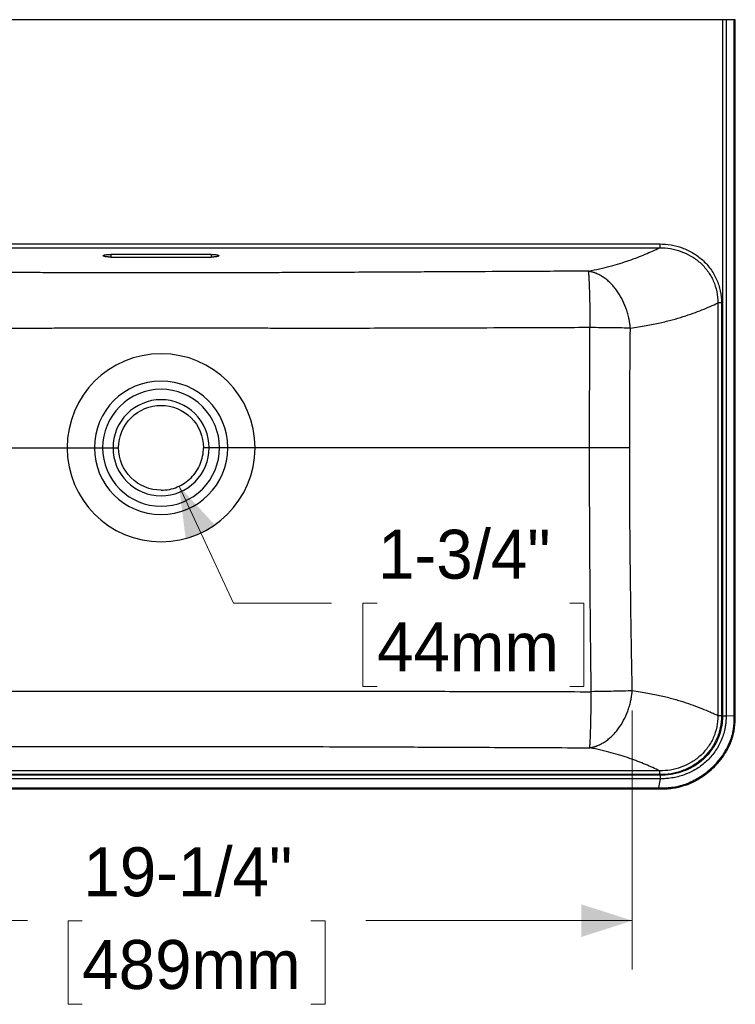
# Model space of a CAD drawing. Header units: inches. Extents: x 0.3 to 10.8, y 1.5 to 7.9.
# Tile 3 of 4: x 2.1 to 4, y 4.1 to 6.6. Entities that reach past the tile are written whole.
import ezdxf

# ---------------------------------------------------------------- set-up
doc = ezdxf.new("R2010")
doc.units = ezdxf.units.IN
doc.header["$MEASUREMENT"] = 0
doc.linetypes.add('SLD-Solid', pattern=[0])
doc.styles.add('SLDTEXTSTYLE0', font='txt')
doc.dimstyles.new('SLDDIMSTYLE0', dxfattribs={"dimtxt": 0.125, "dimasz": 0.13, "dimexe": 0, "dimexo": 0.0625, "dimgap": 0.03125, "dimtad": 0, "dimtih": 1, "dimtoh": 1, "dimdec": 6, "dimlfac": 8, "dimrnd": 1e-09, "dimzin": 12, "dimdsep": 46, "dimlunit": 5, "dimtxsty": 'SLDTEXTSTYLE0', "dimsah": 1, "dimcen": 0.09, "dimadec": 0, "dimazin": 3, "dimtfac": 1, "dimtdec": 0, "dimtofl": 0, "dimtmove": 0, "dimatfit": 3, "dimfxl": 1, "dimfrac": 2, "dimtolj": 1, "dimtzin": 12, "dimarcsym": 0})
doc.dimstyles.new('SLDDIMSTYLE2', dxfattribs={"dimtxt": 0.125, "dimasz": 0.13, "dimexe": 0, "dimexo": 0.0625, "dimgap": 0.03125, "dimtad": 0, "dimtih": 1, "dimtoh": 1, "dimdec": 0, "dimlfac": 8, "dimrnd": 1e-09, "dimzin": 12, "dimdsep": 46, "dimlunit": 5, "dimtxsty": 'SLDTEXTSTYLE0', "dimsah": 1, "dimcen": 0, "dimadec": 0, "dimazin": 3, "dimtfac": 1, "dimtdec": 0, "dimtofl": 0, "dimtmove": 0, "dimatfit": 3, "dimfxl": 1, "dimfrac": 2, "dimtolj": 1, "dimtzin": 12, "dimarcsym": 0})

# ---------------------------------------------------------------- blocks, each defined once
blk = doc.blocks.new('_D_6')
at = {"color": 7, "linetype": 'SLD-Solid', "lineweight": 18, "transparency": 16777216}
for p, q in [((2.5498, 5.4122), (2.6891, 5.1139)), ((2.6891, 5.1139), (2.9391, 5.1139)), ((3.0554, 5.1133), (3.0191, 5.1133)), ((3.0191, 5.1133), (3.0191, 4.9008)), ((3.5474, 5.1133), (3.5836, 5.1133)), ((3.5836, 5.1133), (3.5836, 4.9008)), ((3.0191, 4.9008), (3.0554, 4.9008)), ((3.5836, 4.9008), (3.5474, 4.9008))]:
    blk.add_line(p, q, dxfattribs=at)
blk.add_solid([(2.5498, 5.4122), (2.567, 5.2768), (2.6425, 5.312)], dxfattribs=at)
at = {"color": 7, "linetype": 'SLD-Solid', "lineweight": 18, "transparency": 16777216, "char_height": 0.125, "attachment_point": 1, "style": 'SLDTEXTSTYLE0'}
for s, insert in [('1-3/4"', (3.0581, 5.3011)), ('44mm', (3.0554, 5.0645))]:
    blk.add_mtext(s, dxfattribs=dict(at, insert=insert))
blk = doc.blocks.new('_D_7')
at = {"color": 7, "linetype": 'SLD-Solid', "lineweight": 18, "transparency": 16777216}
for p, q in [((1.3008, 4.84), (1.3008, 4.1784)), ((3.7071, 4.84), (3.7071, 4.1784)), ((1.3008, 4.3034), (2.1625, 4.3034)), ((2.3029, 4.3028), (2.2667, 4.3028)), ((2.2667, 4.3028), (2.2667, 4.0903)), ((2.8866, 4.3028), (2.9229, 4.3028)), ((2.9229, 4.3028), (2.9229, 4.0903)), ((3.7071, 4.3034), (3.027, 4.3034)), ((2.2667, 4.0903), (2.3029, 4.0903)), ((2.9229, 4.0903), (2.8866, 4.0903))]:
    blk.add_line(p, q, dxfattribs=at)
for points in [[(1.3008, 4.3034), (1.4308, 4.2617), (1.4308, 4.345)], [(3.7071, 4.3034), (3.5771, 4.345), (3.5771, 4.2617)]]:
    blk.add_solid(points, dxfattribs=at)
at = {"color": 7, "linetype": 'SLD-Solid', "lineweight": 18, "transparency": 16777216, "char_height": 0.125, "attachment_point": 1, "style": 'SLDTEXTSTYLE0'}
for s, insert in [('19-1/4"', (2.3057, 4.4906)), ('489mm', (2.3029, 4.254))]:
    blk.add_mtext(s, dxfattribs=dict(at, insert=insert))

msp = doc.modelspace()

# ---------------------------------------------------------------- linework, layer by layer
at = {"color": 7, "linetype": 'SLD-Solid', "lineweight": 25}
for p, q in [((3.93747688, 6.60280832), (1.07043158, 6.60280832)), ((3.96750263, 6.60280832), (3.94670638, 6.60280832)), ((3.96750263, 4.82750477), (3.96750263, 6.60280832)), ((3.97007412, 4.82750477), (3.97007412, 6.60280832)), ((1.23081612, 6.03035851), (3.77709223, 6.03035851)), ((1.23081623, 6.02066552), (3.77709223, 6.02066552)), ((2.63190698, 6.00382416), (2.37600147, 6.00382416)), ((2.37600147, 6.00382416), (2.37600147, 5.99698761)), ((2.37600147, 5.99698761), (2.63190698, 5.99698761)), ((2.63190698, 6.00382416), (2.63190698, 5.99698761)), ((3.92560384, 5.87997551), (3.92560384, 4.82640031)), ((3.93484897, 5.8799757), (3.93484897, 4.82640031)), ((1.40985337, 5.51028863), (2.26406214, 5.51028863)), ((2.26406214, 5.51028863), (2.33367311, 5.51028863)), ((2.33367311, 5.51028863), (2.35477886, 5.51028863)), ((2.67423534, 5.51028863), (2.6531296, 5.51028863)), ((2.74384631, 5.51028863), (2.67423534, 5.51028863)), ((3.59805506, 5.51028863), (2.74384631, 5.51028863)), ((3.96750255, 4.8264734), (3.94670635, 4.82547839)), ((3.97007407, 4.82647227), (3.97007412, 4.82750477)), ((3.77934769, 4.67472603), (1.22856074, 4.67472603)), ((3.77709223, 4.6857103), (1.23081623, 4.6857103)), ((3.77709223, 4.67601731), (1.23081623, 4.67601731)), ((3.77934772, 4.66543547), (1.22856074, 4.66543549)), ((3.77497591, 4.64207384), (3.77934772, 4.66543547)), ((1.23514691, 4.64207335), (3.77276156, 4.64207335)), ((1.23514691, 4.63940756), (3.77276155, 4.63940756)), ((3.77276155, 4.63940756), (3.77498002, 4.63940795))]:
    msp.add_line(p, q, dxfattribs=at)
at = {"color": 7, "linetype": 'SLD-Solid', "lineweight": 25, "flags": 128}
for points in [[(3.93747688, 6.60280832), (3.93747688, 6.35691811), (3.93747688, 6.1057703), (3.93747687, 5.85563853), (3.93747687, 5.60586886), (3.93747687, 5.3442985), (3.93747688, 5.08392099), (3.93747688, 4.82547839)], [(3.94670638, 6.60280832), (3.94670638, 6.09798104), (3.94670637, 5.59809031), (3.94670637, 5.40289744), (3.94670638, 5.2085572), (3.94670639, 5.01568653), (3.94670639, 4.82547839)], [(3.96750258, 4.8264734), (3.96750263, 4.827051), (3.96750263, 4.82750477)]]:
    msp.add_lwpolyline(points, dxfattribs=at)
at = {"color": 7, "linetype": 'SLD-Solid', "lineweight": 25}
for radius, start, end in [(0.23989208, 0, 180), (0.17028112, 0, 180), (0.23989208, 180, 0), (0.17028112, 180, 0)]:
    msp.add_arc((2.50395423, 5.51028863), radius, start, end, dxfattribs=at)
for points, knots in [([(3.94670638, 6.60280832), (3.94543549, 6.60280832), (3.9439688, 6.60280832), (3.94082694, 6.60280832), (3.93915214, 6.60280832), (3.93747688, 6.60280832)], [0, 0, 0, 0, 0.5, 0.5, 1, 1, 1, 1]), ([(3.97004098, 6.60280832), (3.97000986, 6.60280832), (3.9699437, 6.60280832), (3.96905907, 6.60280832), (3.96802144, 6.60280832), (3.96750263, 6.60280832)], [0, 0, 0, 0, 0.3074793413, 0.6537443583, 1, 1, 1, 1]), ([(3.594701, 5.9610862), (3.61479038, 5.96485203), (3.63341276, 5.9690908), (3.66796293, 5.97824145), (3.68389386, 5.98315141), (3.71354844, 5.9933839), (3.72727251, 5.99870505), (3.75316721, 6.00956248), (3.76533665, 6.01509893), (3.77709223, 6.02066552)], [0, 0, 0, 0, 0.25, 0.25, 0.5, 0.5, 0.75, 0.75, 1, 1, 1, 1]), ([(3.77709223, 6.03035851), (3.78674689, 6.03035852), (3.79646221, 6.0295631), (3.81574872, 6.02627711), (3.82532075, 6.02378554), (3.84399814, 6.01703255), (3.85310257, 6.01276952), (3.87044461, 6.00247535), (3.87868126, 5.9964422), (3.89384672, 5.98273654), (3.90077236, 5.97506383), (3.9128979, 5.95837511), (3.91809452, 5.94936033), (3.92645734, 5.93044928), (3.92962326, 5.92055588), (3.93381862, 5.9004082), (3.93484897, 5.89015818), (3.93484898, 5.8799757)], [0, 0, 0, 0, 0.125, 0.125, 0.25, 0.25, 0.375, 0.375, 0.5, 0.5, 0.625, 0.625, 0.75, 0.75, 0.875, 0.875, 1, 1, 1, 1]), ([(3.77709238, 6.03035851), (3.77709238, 6.02921328), (3.77709238, 6.0280682), (3.77709237, 6.02591597), (3.77709237, 6.02490925), (3.77709237, 6.02315466), (3.77709237, 6.02240722), (3.77709237, 6.02126188), (3.77709237, 6.02086439), (3.77709237, 6.02066552)], [0, 0, 0, 0, 0.25, 0.25, 0.5, 0.5, 0.75, 0.75, 1, 1, 1, 1]), ([(3.77709237, 6.02066552), (3.78621513, 6.02069939), (3.79539094, 6.01998606), (3.8136024, 6.01696719), (3.82263793, 6.0146602), (3.84025779, 6.00838218), (3.84884199, 6.00440968), (3.86518749, 5.99480116), (3.87294697, 5.98916316), (3.88722422, 5.97634326), (3.89373982, 5.9691611), (3.90513607, 5.95352889), (3.91001364, 5.94508048), (3.91784819, 5.9273483), (3.92080484, 5.91806733), (3.92469945, 5.89916096), (3.92563809, 5.88953829), (3.92560384, 5.87997569)], [0, 0, 0, 0, 0.125, 0.125, 0.25, 0.25, 0.375, 0.375, 0.5, 0.5, 0.625, 0.625, 0.75, 0.75, 0.875, 0.875, 1, 1, 1, 1]), ([(2.37600147, 5.99698761), (2.37567664, 5.99698839), (2.37502934, 5.99698994), (2.37406338, 5.99700259), (2.37310674, 5.99702283), (2.37215943, 5.99705138), (2.37122147, 5.99708805), (2.37029288, 5.99713289), (2.36937361, 5.9971859), (2.36757043, 5.99730705), (2.36499252, 5.99754487), (2.36199833, 5.99797422), (2.35952452, 5.99849427), (2.35770168, 5.99908972), (2.356563, 5.99973446), (2.35619311, 6.00040581), (2.35656322, 6.00107726), (2.35770132, 6.00172214), (2.35952258, 6.00231791), (2.36199496, 6.0028381), (2.3649898, 6.00326745), (2.36785448, 6.00353131), (2.37028026, 6.00368285), (2.37215412, 6.00376419), (2.37406547, 6.00381493), (2.37535404, 6.00382107), (2.37600147, 6.00382416)], [0, 0, 0, 0, 0.0157752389, 0.031436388, 0.0470210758, 0.0625674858, 0.078114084, 0.0936993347, 0.1093614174, 0.125137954, 0.1875945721, 0.2500929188, 0.3125847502, 0.3750433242, 0.4375042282, 0.4999968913, 0.562467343, 0.6249594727, 0.6874419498, 0.7499223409, 0.8123965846, 0.8748851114, 0.9063159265, 0.9374415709, 0.9685677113, 1, 1, 1, 1]), ([(2.63190698, 6.00382416), (2.63223181, 6.00382338), (2.63287912, 6.00382183), (2.63384507, 6.00380918), (2.63480171, 6.00378894), (2.63574902, 6.00376039), (2.63668699, 6.00372372), (2.63761558, 6.00367888), (2.63853485, 6.00362587), (2.64033803, 6.00350472), (2.64291593, 6.0032669), (2.64591013, 6.00283755), (2.64838393, 6.0023175), (2.65020678, 6.00172205), (2.65134545, 6.00107731), (2.65171535, 6.00040596), (2.65134524, 5.99973451), (2.65020714, 5.99908964), (2.64838588, 5.99849386), (2.6459135, 5.99797367), (2.64291866, 5.99754432), (2.64005398, 5.99728046), (2.6376282, 5.99712893), (2.63575434, 5.99704758), (2.63384298, 5.99699685), (2.63255442, 5.9969907), (2.63190698, 5.99698761)], [0, 0, 0, 0, 0.0157752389, 0.031436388, 0.0470210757, 0.0625674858, 0.078114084, 0.0936993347, 0.1093614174, 0.125137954, 0.1875945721, 0.2500929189, 0.3125847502, 0.3750433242, 0.4375042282, 0.4999968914, 0.562467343, 0.6249594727, 0.6874419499, 0.7499223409, 0.8123965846, 0.8748851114, 0.9063159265, 0.9374415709, 0.9685677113, 1, 1, 1, 1]), ([(3.594701, 5.9610862), (3.54218813, 5.96080556), (3.49063369, 5.96053147), (3.39085784, 5.96000478), (3.34265284, 5.95975227), (3.27409808, 5.95939683), (3.25187876, 5.95928227), (3.20887538, 5.95906192), (3.18809082, 5.95895613), (3.14805929, 5.95875387), (3.12881182, 5.9586574), (3.09190401, 5.95847398), (3.07424712, 5.95838705), (3.02363963, 5.95814035), (2.99304804, 5.95799464), (2.93737019, 5.95773577), (2.91227748, 5.95762257), (2.86647248, 5.95742206), (2.84573701, 5.95733463), (2.80750565, 5.95717926), (2.79001511, 5.95711136), (2.75746291, 5.95699055), (2.74240277, 5.95693765), (2.7140926, 5.95684354), (2.70084409, 5.95680233), (2.67569299, 5.95672922), (2.66379089, 5.95669732), (2.64098598, 5.95664115), (2.63008447, 5.95661688), (2.60900422, 5.95657477), (2.59882574, 5.95655694), (2.57896634, 5.95652688), (2.56928566, 5.95651466), (2.54072055, 5.95648562), (2.52231866, 5.95647637), (2.48552793, 5.95647639), (2.46714358, 5.95648566), (2.42907695, 5.95652437), (2.40940687, 5.95655378), (2.37777729, 5.95661698), (2.36687562, 5.95664126), (2.34407503, 5.95669743), (2.33217649, 5.95672933), (2.30702584, 5.95680245), (2.29377647, 5.95684366), (2.2654651, 5.95693779), (2.2504034, 5.9569907), (2.21784628, 5.95711154), (2.2003526, 5.95717946), (2.16211498, 5.95733486), (2.14137444, 5.95742232), (2.095566, 5.95762287), (2.07048242, 5.95773603), (2.01485478, 5.95799466), (1.98429848, 5.95814021), (1.93370883, 5.95838682), (1.91605978, 5.95847371), (1.87916451, 5.95865706), (1.85991753, 5.95875353), (1.81986487, 5.95895589), (1.79905844, 5.95906179), (1.75601373, 5.95928235), (1.73377893, 5.95939699), (1.66520443, 5.95975254), (1.6169951, 5.96000507), (1.54217654, 5.96040002), (1.51682052, 5.96053436), (1.46546189, 5.9608073), (1.43946016, 5.9609459), (1.41320769, 5.9610862)], [0, 0, 0, 0, 0.03125, 0.03125, 0.0625, 0.0625, 0.078125, 0.078125, 0.09375, 0.09375, 0.109375, 0.109375, 0.125, 0.125, 0.15625, 0.15625, 0.1875, 0.1875, 0.21875, 0.21875, 0.25, 0.25, 0.28125, 0.28125, 0.3125, 0.3125, 0.34375, 0.34375, 0.375, 0.375, 0.40625, 0.40625, 0.4375, 0.4375, 0.5, 0.5, 0.5625, 0.5625, 0.625, 0.625, 0.65625, 0.65625, 0.6875, 0.6875, 0.71875, 0.71875, 0.75, 0.75, 0.78125, 0.78125, 0.8125, 0.8125, 0.84375, 0.84375, 0.875, 0.875, 0.890625, 0.890625, 0.90625, 0.90625, 0.921875, 0.921875, 0.9375, 0.9375, 0.96875, 0.96875, 0.984375, 0.984375, 1, 1, 1, 1]), ([(3.70223967, 5.81569134), (3.70215772, 5.81658294), (3.70199409, 5.81836325), (3.70170351, 5.82102904), (3.70138091, 5.82368615), (3.70102326, 5.82633551), (3.70063155, 5.82897803), (3.70020552, 5.83161465), (3.69974511, 5.83424631), (3.69925001, 5.83687389), (3.69871983, 5.83949833), (3.69740607, 5.8455867), (3.69495763, 5.85509287), (3.68949559, 5.87169578), (3.68060809, 5.89172551), (3.66941596, 5.90959154), (3.65910009, 5.92248266), (3.65100371, 5.93107201), (3.6423113, 5.93885016), (3.63338899, 5.94548235), (3.6239676, 5.95117816), (3.61659599, 5.95466257), (3.61124092, 5.95674008), (3.6081519, 5.95781819), (3.60494794, 5.95880896), (3.60163052, 5.95969597), (3.59820205, 5.96047893), (3.59587957, 5.96088177), (3.594701, 5.9610862)], [0, 0, 0, 0, 0.0125904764, 0.0251402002, 0.0376573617, 0.0501502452, 0.0626272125, 0.0750966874, 0.0875671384, 0.1000470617, 0.1125449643, 0.1250693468, 0.1873139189, 0.250090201, 0.3715551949, 0.4998727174, 0.5609791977, 0.6248951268, 0.6856757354, 0.749913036, 0.8102782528, 0.8749337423, 0.8941251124, 0.9139763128, 0.9344889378, 0.9556638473, 0.9775011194, 1, 1, 1, 1]), ([(3.594701, 5.9610862), (3.59496363, 5.95960436), (3.59522625, 5.95739139), (3.59574361, 5.95156953), (3.59599834, 5.94796072), (3.59649229, 5.93945545), (3.59673149, 5.93455912), (3.59718719, 5.92362579), (3.59740368, 5.91758895), (3.59780745, 5.90455579), (3.59799473, 5.89755967), (3.59833446, 5.88281796), (3.5984869, 5.87507259), (3.59875238, 5.85906488), (3.59886541, 5.85080279), (3.59904868, 5.83400967), (3.5991189, 5.8254789), (3.59916668, 5.81694171)], [0, 0, 0, 0, 0.125, 0.125, 0.25, 0.25, 0.375, 0.375, 0.5, 0.5, 0.625, 0.625, 0.75, 0.75, 0.875, 0.875, 1, 1, 1, 1]), ([(3.70223976, 5.81569135), (3.71655073, 5.81770672), (3.72994295, 5.81985674), (3.75511763, 5.82438785), (3.76689878, 5.82676825), (3.7890845, 5.8317152), (3.79949217, 5.83428212), (3.81916512, 5.83956273), (3.82842989, 5.84227622), (3.85481001, 5.85058047), (3.87052402, 5.85633385), (3.89957701, 5.86804546), (3.91290822, 5.87400401), (3.92560383, 5.87997556)], [0, 0, 0, 0, 0.125, 0.125, 0.25, 0.25, 0.375, 0.375, 0.5, 0.5, 0.75, 0.75, 1, 1, 1, 1]), ([(3.93484898, 5.8799757), (3.93284668, 5.8799757), (3.93084893, 5.87997569), (3.92756726, 5.87997569), (3.92629079, 5.87997569), (3.92560384, 5.87997569)], [0, 0, 0, 0, 0.5, 0.5, 1, 1, 1, 1]), ([(3.59916667, 5.8169417), (3.54663848, 5.81671579), (3.49506594, 5.81650253), (3.39524591, 5.81611177), (3.3470148, 5.81593436), (3.27841276, 5.8157023), (3.25617634, 5.81563062), (3.21313578, 5.81549928), (3.19233114, 5.8154396), (3.15225624, 5.81533234), (3.13298549, 5.81528475), (3.09602776, 5.81520127), (3.07834424, 5.81516537), (3.02765187, 5.81507389), (2.99699692, 5.81503453), (2.94117945, 5.81498878), (2.91601053, 5.81498228), (2.87004151, 5.81499122), (2.8492182, 5.81500662), (2.8108005, 5.81505064), (2.79321147, 5.81507928), (2.76045279, 5.81514333), (2.74528464, 5.81517875), (2.71675013, 5.81525169), (2.70338528, 5.81528921), (2.67799427, 5.81536296), (2.6659686, 5.81539919), (2.64291052, 5.81546788), (2.63187942, 5.81550034), (2.6105351, 5.81555967), (2.60022214, 5.81558656), (2.58009, 5.81563349), (2.57027107, 5.81565354), (2.54128749, 5.81570215), (2.5226018, 5.81571901), (2.48524385, 5.81571901), (2.46657598, 5.81570214), (2.42795171, 5.81563727), (2.40800752, 5.81558923), (2.37598178, 5.8155002), (2.36495053, 5.81546775), (2.34189686, 5.81539907), (2.32987481, 5.81536284), (2.3044843, 5.8152891), (2.29111861, 5.81525157), (2.26258293, 5.81517865), (2.24741326, 5.81514323), (2.21464966, 5.8150792), (2.19705748, 5.81505057), (2.15863353, 5.81500657), (2.13780517, 5.81499119), (2.09183273, 5.81498229), (2.066673, 5.81498883), (2.01090587, 5.81503456), (1.98028629, 5.81507385), (1.92961177, 5.81516528), (1.91193612, 5.81520115), (1.87499094, 5.81528459), (1.85572066, 5.81533216), (1.8156246, 5.81543946), (1.79479806, 5.8154992), (1.75171614, 5.81563067), (1.7294642, 5.8157024), (1.66084162, 5.81593454), (1.61260479, 5.81611198), (1.53775312, 5.81640505), (1.51238745, 5.81650719), (1.46101157, 5.81671907), (1.43500215, 5.81682879), (1.40874202, 5.81694171)], [0, 0, 0, 0, 0.03125, 0.03125, 0.0625, 0.0625, 0.078125, 0.078125, 0.09375, 0.09375, 0.109375, 0.109375, 0.125, 0.125, 0.15625, 0.15625, 0.1875, 0.1875, 0.21875, 0.21875, 0.25, 0.25, 0.28125, 0.28125, 0.3125, 0.3125, 0.34375, 0.34375, 0.375, 0.375, 0.40625, 0.40625, 0.4375, 0.4375, 0.5, 0.5, 0.5625, 0.5625, 0.625, 0.625, 0.65625, 0.65625, 0.6875, 0.6875, 0.71875, 0.71875, 0.75, 0.75, 0.78125, 0.78125, 0.8125, 0.8125, 0.84375, 0.84375, 0.875, 0.875, 0.890625, 0.890625, 0.90625, 0.90625, 0.921875, 0.921875, 0.9375, 0.9375, 0.96875, 0.96875, 0.984375, 0.984375, 1, 1, 1, 1]), ([(3.59805506, 5.51028863), (3.59805811, 5.52282556), (3.59806422, 5.54790359), (3.59813496, 5.59825039), (3.59830474, 5.66171027), (3.59859581, 5.72571506), (3.59889566, 5.77758592), (3.59907623, 5.80380697), (3.59916668, 5.81694172)], [0, 0, 0, 0, 0.1226466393, 0.2453341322, 0.4925352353, 0.743468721, 0.8714974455, 1, 1, 1, 1]), ([(3.70223977, 5.81569135), (3.69561661, 5.8158071), (3.68829981, 5.81592284), (3.67255946, 5.81614988), (3.66413633, 5.81626117), (3.64650745, 5.81647502), (3.63730214, 5.81657758), (3.61846283, 5.81677002), (3.60882926, 5.8168599), (3.59916668, 5.81694171)], [0, 0, 0, 0, 0.25, 0.25, 0.5, 0.5, 0.75, 0.75, 1, 1, 1, 1]), ([(2.65312903, 5.51028863), (2.65312903, 5.54985113), (2.63741165, 5.58779624), (2.58146183, 5.64374606), (2.54351673, 5.65946344), (2.46439173, 5.65946344), (2.42644662, 5.64374606), (2.3704968, 5.58779624), (2.35477943, 5.54985113), (2.35477943, 5.51028863)], [0, 0, 0, 0, 0.25, 0.25, 0.5, 0.5, 0.75, 0.75, 1, 1, 1, 1]), ([(2.6266732, 5.51028863), (2.6266732, 5.54283481), (2.61374327, 5.57405043), (2.56771603, 5.62007767), (2.5365004, 5.63300761), (2.47140805, 5.63300761), (2.44019243, 5.62007767), (2.39416519, 5.57405043), (2.38123525, 5.54283481), (2.38123525, 5.51028863)], [0, 0, 0, 0, 0.25, 0.25, 0.5, 0.5, 0.75, 0.75, 1, 1, 1, 1]), ([(2.39568675, 5.51028863), (2.39568675, 5.53900214), (2.40709405, 5.56654179), (2.44770108, 5.60714882), (2.47524072, 5.61855611), (2.50395423, 5.61855611)], [0, 0, 0, 0, 0.5, 0.5, 1, 1, 1, 1]), ([(2.50395423, 5.61855611), (2.53266774, 5.61855611), (2.56020738, 5.60714882), (2.60081441, 5.56654179), (2.61222171, 5.53900214), (2.61222171, 5.51028863)], [0, 0, 0, 0, 0.5, 0.5, 1, 1, 1, 1]), ([(2.35477943, 5.51028863), (2.35477943, 5.47072614), (2.3704968, 5.43278103), (2.42644662, 5.37683121), (2.46439173, 5.36111383), (2.54351673, 5.36111383), (2.58146183, 5.37683121), (2.63741165, 5.43278103), (2.65312903, 5.47072614), (2.65312903, 5.51028863)], [0, 0, 0, 0, 0.25, 0.25, 0.5, 0.5, 0.75, 0.75, 1, 1, 1, 1]), ([(2.38123525, 5.51028863), (2.38123525, 5.47774246), (2.39416519, 5.44652684), (2.44019243, 5.40049959), (2.47140805, 5.38756966), (2.5365004, 5.38756966), (2.56771603, 5.40049959), (2.61374327, 5.44652684), (2.6266732, 5.47774246), (2.6266732, 5.51028863)], [0, 0, 0, 0, 0.25, 0.25, 0.5, 0.5, 0.75, 0.75, 1, 1, 1, 1]), ([(2.50395423, 5.40202116), (2.47524072, 5.40202116), (2.44770108, 5.41342845), (2.40709405, 5.45403548), (2.39568675, 5.48157513), (2.39568675, 5.51028863)], [0, 0, 0, 0, 0.5, 0.5, 1, 1, 1, 1]), ([(2.50395423, 5.40202092), (2.51104033, 5.40202092), (2.51812626, 5.40271882), (2.53202616, 5.40548368), (2.53883978, 5.40755057), (2.5519332, 5.41297404), (2.55821267, 5.41633049), (2.56999643, 5.42420415), (2.57550043, 5.42872116), (2.5855217, 5.43874243), (2.59003872, 5.44424643), (2.59791237, 5.4560302), (2.60126882, 5.46230967), (2.60669229, 5.47540308), (2.60875918, 5.4822167), (2.61152404, 5.4961166), (2.61222195, 5.50320253), (2.61222195, 5.51028863)], [0, 0, 0, 0, 0.125, 0.125, 0.25, 0.25, 0.375, 0.375, 0.5, 0.5, 0.625, 0.625, 0.75, 0.75, 0.875, 0.875, 1, 1, 1, 1]), ([(3.60239465, 4.88770367), (3.60221056, 4.90206765), (3.60184423, 4.93064992), (3.60133441, 4.97332426), (3.60085967, 5.01561878), (3.60042667, 5.05709127), (3.60003159, 5.09778638), (3.599564, 5.15035259), (3.59906802, 5.21469461), (3.59861052, 5.2903835), (3.59834177, 5.35238416), (3.59819172, 5.40136495), (3.5981137, 5.4377625), (3.59806368, 5.47406552), (3.59805793, 5.49821583), (3.59805506, 5.51028863)], [0, 0, 0, 0, 0.0692232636, 0.1377443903, 0.205651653, 0.2730404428, 0.3375960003, 0.4017534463, 0.5263421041, 0.6476339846, 0.7664570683, 0.8250829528, 0.8836379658, 0.9418302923, 1, 1, 1, 1]), ([(3.70052979, 5.51028863), (3.69392236, 5.51028863), (3.68663355, 5.51028863), (3.67096879, 5.51028863), (3.66259326, 5.51028863), (3.64507297, 5.51028863), (3.63592863, 5.51028863), (3.6172175, 5.51028863), (3.60765113, 5.51028863), (3.59805506, 5.51028863)], [0, 0, 0, 0, 0.25, 0.25, 0.5, 0.5, 0.75, 0.75, 1, 1, 1, 1]), ([(3.70709665, 4.88999036), (3.70595739, 4.94895188), (3.70497884, 5.00523875), (3.70332515, 5.1136586), (3.70264943, 5.16580948), (3.70104374, 5.31814565), (3.70052979, 5.41420938), (3.70052979, 5.51028863)], [0, 0, 0, 0, 0.25, 0.25, 0.5, 0.5, 1, 1, 1, 1]), ([(1.40551387, 4.88770354), (1.444098, 4.88782945), (1.48169464, 4.8879457), (1.55456093, 4.88815755), (1.5898238, 4.88825317), (1.65775919, 4.88842387), (1.6904335, 4.88849897), (1.7531384, 4.88863004), (1.78317079, 4.88868602), (1.84067743, 4.88878118), (1.86815034, 4.88882037), (1.9207254, 4.88888477), (1.94583375, 4.88891001), (2.01800979, 4.88896916), (2.0619216, 4.88898671), (2.14357399, 4.88899891), (2.18135135, 4.88899359), (2.25283419, 4.88897517), (2.28653337, 4.88896202), (2.35144866, 4.88893753), (2.38266198, 4.88892615), (2.44391884, 4.88891043), (2.4739513, 4.88890606), (2.53400704, 4.88890604), (2.56402781, 4.8889104), (2.62526095, 4.88892614), (2.65647076, 4.88893753), (2.72138109, 4.88896202), (2.75507773, 4.88897517), (2.82656693, 4.8889936), (2.86435355, 4.88899891), (2.94600435, 4.8889867), (2.98989368, 4.88896916), (3.06205418, 4.88891002), (3.08715993, 4.8888848), (3.13973294, 4.88882041), (3.1672041, 4.88878123), (3.22471651, 4.88868606), (3.25475785, 4.88863006), (3.31749162, 4.88849894), (3.35018579, 4.88842379), (3.41815008, 4.888253), (3.4534165, 4.88815734), (3.52625635, 4.88794554), (3.56382939, 4.88782946), (3.60239419, 4.88770366)], [0, 0, 0, 0, 0.03125, 0.03125, 0.0625, 0.0625, 0.09375, 0.09375, 0.125, 0.125, 0.15625, 0.15625, 0.1875, 0.1875, 0.25, 0.25, 0.3125, 0.3125, 0.375, 0.375, 0.4375, 0.4375, 0.5, 0.5, 0.5625, 0.5625, 0.625, 0.625, 0.6875, 0.6875, 0.75, 0.75, 0.8125, 0.8125, 0.84375, 0.84375, 0.875, 0.875, 0.90625, 0.90625, 0.9375, 0.9375, 0.96875, 0.96875, 1, 1, 1, 1]), ([(3.59835994, 4.74459543), (3.59859631, 4.74606989), (3.59883271, 4.7482671), (3.59929845, 4.75404487), (3.5995278, 4.75762523), (3.59997264, 4.76606254), (3.60018812, 4.77091931), (3.60059886, 4.78176408), (3.60079411, 4.7877519), (3.60115859, 4.80068045), (3.60132781, 4.80762098), (3.6016352, 4.82224921), (3.60177335, 4.82993672), (3.60201447, 4.84583132), (3.60211742, 4.85403822), (3.60228507, 4.87072784), (3.60234976, 4.87921037), (3.60239439, 4.88770359)], [0, 0, 0, 0, 0.125, 0.125, 0.25, 0.25, 0.375, 0.375, 0.5, 0.5, 0.625, 0.625, 0.75, 0.75, 0.875, 0.875, 1, 1, 1, 1]), ([(3.59835995, 4.74459543), (3.59901298, 4.74470246), (3.600309, 4.74491488), (3.60223753, 4.74528863), (3.6041347, 4.74569718), (3.60599992, 4.74614243), (3.60783269, 4.74662115), (3.60963259, 4.7471315), (3.61139929, 4.74767131), (3.61313253, 4.74823855), (3.61483215, 4.74883119), (3.61649806, 4.74944726), (3.62096791, 4.75119321), (3.62797418, 4.75445672), (3.63750519, 4.76014078), (3.64653604, 4.76676805), (3.65532801, 4.77453925), (3.66352073, 4.78312913), (3.67394608, 4.7960096), (3.68526474, 4.81388363), (3.69424704, 4.83392249), (3.6997658, 4.85055294), (3.7024589, 4.86092923), (3.70410892, 4.8687787), (3.70507179, 4.87404523), (3.70589256, 4.87933386), (3.70658481, 4.8846513), (3.7069253, 4.88820751), (3.707096, 4.88999033)], [0, 0, 0, 0, 0.0123194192, 0.0244491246, 0.0363889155, 0.0481386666, 0.0596983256, 0.071067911, 0.0822475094, 0.0932372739, 0.1040374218, 0.1146482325, 0.1250700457, 0.1896639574, 0.2500910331, 0.3142736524, 0.3751091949, 0.4389672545, 0.5001318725, 0.6282286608, 0.7499144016, 0.8126523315, 0.8749354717, 0.8999355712, 0.9248780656, 0.9498273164, 0.9748470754, 1, 1, 1, 1]), ([(3.707096, 4.88999023), (3.70043417, 4.88977768), (3.69304398, 4.88956514), (3.67710121, 4.88914853), (3.66854906, 4.88894448), (3.65062384, 4.888553), (3.64125125, 4.88836559), (3.6220594, 4.88801487), (3.61224065, 4.88785158), (3.6023946, 4.88770361)], [0, 0, 0, 0, 0.25, 0.25, 0.5, 0.5, 0.75, 0.75, 1, 1, 1, 1]), ([(3.92560384, 4.82640029), (3.9240417, 4.82713511), (3.92247665, 4.82786651), (3.91931838, 4.82933173), (3.91772784, 4.83006431), (3.91292351, 4.83225946), (3.90967318, 4.83372117), (3.89975951, 4.83809552), (3.89292992, 4.84099923), (3.87157527, 4.84963786), (3.85619147, 4.85530409), (3.83039636, 4.86350466), (3.82134281, 4.86618769), (3.80212484, 4.87141888), (3.79196029, 4.87396705), (3.77028899, 4.87889074), (3.75878192, 4.88126606), (3.73418681, 4.88580047), (3.72109902, 4.88795916), (3.70709659, 4.88999025)], [0, 0, 0, 0, 0.03125, 0.03125, 0.0625, 0.0625, 0.125, 0.125, 0.25, 0.25, 0.5, 0.5, 0.625, 0.625, 0.75, 0.75, 0.875, 0.875, 1, 1, 1, 1]), ([(3.77497591, 4.64207384), (3.77664755, 4.64207685), (3.78013979, 4.64208316), (3.78560304, 4.64216291), (3.79192442, 4.64237118), (3.79951946, 4.64283965), (3.81094553, 4.64403281), (3.8257646, 4.64673462), (3.84935029, 4.65371521), (3.87865924, 4.66786069), (3.90726991, 4.68958784), (3.92922396, 4.71291869), (3.94465632, 4.73474018), (3.95512683, 4.75531226), (3.9619112, 4.77467023), (3.96511129, 4.78941789), (3.96659673, 4.8014052), (3.96722183, 4.80997472), (3.96748389, 4.8183323), (3.96749651, 4.82383937), (3.96750255, 4.8264734)], [0, 0, 0, 0, 0.0168360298, 0.0351723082, 0.0550272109, 0.0805327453, 0.1117954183, 0.1706950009, 0.2319484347, 0.3591024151, 0.4959917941, 0.5913385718, 0.6807917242, 0.7642800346, 0.822923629, 0.8869671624, 0.9158032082, 0.9445363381, 0.9734717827, 1, 1, 1, 1]), ([(3.77498002, 4.63940795), (3.78205349, 4.63945998), (3.79519031, 4.6395566), (3.81315811, 4.64152304), (3.82746567, 4.6444829), (3.83783439, 4.64746995), (3.84545537, 4.65008012), (3.85254312, 4.65281381), (3.8612759, 4.65665608), (3.87250177, 4.66241838), (3.88599572, 4.67064485), (3.90136002, 4.68191576), (3.91794076, 4.69678256), (3.93472971, 4.71566308), (3.95027616, 4.73872192), (3.96260667, 4.76566787), (3.96968351, 4.7955814), (3.9699436, 4.81615299), (3.97007407, 4.82647217)], [0, 0, 0, 0, 0.0702021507, 0.1303790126, 0.1791128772, 0.2150977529, 0.2374436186, 0.2590918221, 0.2905259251, 0.3321328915, 0.3842949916, 0.4472818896, 0.5210724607, 0.6050094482, 0.6975348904, 0.796176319, 0.8977574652, 1, 1, 1, 1]), ([(3.92560383, 4.82640031), (3.92563809, 4.81683503), (3.92469911, 4.80720613), (3.9207986, 4.78828242), (3.91783584, 4.77898987), (3.90998542, 4.76124157), (3.90509844, 4.75278879), (3.89368241, 4.73714843), (3.88715623, 4.72996256), (3.872862, 4.71714542), (3.86509719, 4.71151361), (3.8487509, 4.70191935), (3.84017008, 4.69795539), (3.8225631, 4.69169357), (3.81353714, 4.68939425), (3.79535221, 4.68638645), (3.78619344, 4.68567651), (3.77709223, 4.6857103)], [0, 0, 0, 0, 0.125, 0.125, 0.25, 0.25, 0.375, 0.375, 0.5, 0.5, 0.625, 0.625, 0.75, 0.75, 0.875, 0.875, 1, 1, 1, 1]), ([(3.93484897, 4.82640031), (3.93484897, 4.81621499), (3.93381798, 4.80595818), (3.92961628, 4.78579287), (3.92644381, 4.77588669), (3.91806492, 4.75695795), (3.91285985, 4.74793849), (3.90071284, 4.73124005), (3.89377448, 4.723564), (3.8785908, 4.70986197), (3.87034876, 4.70383517), (3.85300497, 4.69355688), (3.84390493, 4.68930368), (3.8252426, 4.68256795), (3.81567981, 4.6800837), (3.79642039, 4.67680891), (3.78672408, 4.67601731), (3.77709223, 4.67601731)], [0, 0, 0, 0, 0.125, 0.125, 0.25, 0.25, 0.375, 0.375, 0.5, 0.5, 0.625, 0.625, 0.75, 0.75, 0.875, 0.875, 1, 1, 1, 1]), ([(3.94670635, 4.82547839), (3.94670319, 4.82464238), (3.94669637, 4.82283861), (3.94662667, 4.81993631), (3.94649002, 4.816642), (3.94625754, 4.81295959), (3.94572626, 4.80687753), (3.9448202, 4.80009076), (3.94284102, 4.78953918), (3.93961336, 4.77711941), (3.93389405, 4.76193059), (3.92657262, 4.74738081), (3.91512503, 4.72948713), (3.89758558, 4.70952214), (3.87484458, 4.69214338), (3.85610172, 4.68215574), (3.84121393, 4.67597081), (3.82781341, 4.67157724), (3.81459989, 4.6685915), (3.80392993, 4.66693823), (3.79650925, 4.66613022), (3.78995787, 4.66567691), (3.78448054, 4.66546086), (3.78100039, 4.66544365), (3.77934772, 4.66543548)], [0, 0, 0, 0, 0.0097270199, 0.0209870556, 0.0337761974, 0.0480882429, 0.0639137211, 0.1048080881, 0.127681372, 0.188810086, 0.2538309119, 0.3161543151, 0.3779736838, 0.5006284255, 0.6231420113, 0.7088779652, 0.7469899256, 0.8106402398, 0.8726909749, 0.9043729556, 0.9362340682, 0.9595092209, 0.9807716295, 1, 1, 1, 1]), ([(3.93747683, 4.82547829), (3.93747801, 4.82415891), (3.93746267, 4.82286215), (3.93739893, 4.82026119), (3.9373505, 4.81896222), (3.93715548, 4.81507099), (3.93695907, 4.8124844), (3.93617143, 4.80475823), (3.93538148, 4.79965247), (3.93224008, 4.78456769), (3.92911516, 4.77483119), (3.92098565, 4.75632091), (3.91599178, 4.74756605), (3.90441034, 4.73132194), (3.89781484, 4.72381843), (3.88328196, 4.71025381), (3.87535048, 4.70419536), (3.85838191, 4.69366333), (3.84933433, 4.68918536), (3.83040448, 4.68196707), (3.82053275, 4.67923071), (3.80530968, 4.67650007), (3.8001693, 4.67581901), (3.79240281, 4.67514727), (3.7898047, 4.67498162), (3.78589844, 4.67482047), (3.78394303, 4.67476171), (3.78198494, 4.67473556), (3.78067903, 4.67472535), (3.78000117, 4.67472384), (3.77934772, 4.67472603)], [0, 0, 0, 0, 0.015625, 0.015625, 0.03125, 0.03125, 0.0625, 0.0625, 0.125, 0.125, 0.25, 0.25, 0.375, 0.375, 0.5, 0.5, 0.625, 0.625, 0.75, 0.75, 0.875, 0.875, 0.9375, 0.9375, 0.96875, 0.96875, 0.984375, 0.9921875, 0.9921875, 1, 1, 1, 1]), ([(3.93484897, 4.82640031), (3.93284667, 4.82640031), (3.93084895, 4.82640031), (3.92756729, 4.82640031), (3.92629078, 4.82640031), (3.92560383, 4.82640031)], [0, 0, 0, 0, 0.5, 0.5, 1, 1, 1, 1]), ([(3.96750263, 4.82750477), (3.96807692, 4.82750477), (3.96922475, 4.82750477), (3.97001291, 4.82750477), (3.97002069, 4.82750477), (3.97002354, 4.82750477)], [0, 0, 0, 0, 0.3878747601, 0.7752427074, 1, 1, 1, 1]), ([(1.40954831, 4.74459543), (1.44809822, 4.74478178), (1.4856574, 4.74496098), (1.55844148, 4.74530305), (1.59365965, 4.7454659), (1.66149803, 4.74577388), (1.69412003, 4.74591904), (1.75671254, 4.74619149), (1.78668485, 4.7463188), (1.84406371, 4.74655623), (1.87146892, 4.74666635), (1.92390139, 4.7468706), (1.94893483, 4.74696477), (2.02087608, 4.74722571), (2.06461798, 4.74737095), (2.14590908, 4.74761646), (2.18349499, 4.74771687), (2.25457849, 4.74788282), (2.28806982, 4.74794834), (2.35255848, 4.74805084), (2.38355304, 4.74808781), (2.44436692, 4.74813673), (2.47417523, 4.74814867), (2.53378276, 4.74814865), (2.56357947, 4.74813671), (2.62436982, 4.74808779), (2.6553609, 4.74805082), (2.71984465, 4.74794833), (2.75333345, 4.74788281), (2.82442328, 4.74771685), (2.86201841, 4.74761641), (2.94330794, 4.7473709), (2.98702746, 4.74722573), (3.05895322, 4.74696484), (3.08398406, 4.74687069), (3.13641448, 4.74666645), (3.16381794, 4.74655634), (3.22120256, 4.74631889), (3.2511838, 4.74619155), (3.31380512, 4.74591896), (3.34644695, 4.74577372), (3.41431421, 4.7454656), (3.44953597, 4.74530273), (3.5222938, 4.74496078), (3.55982942, 4.74478169), (3.59835994, 4.74459543)], [0, 0, 0, 0, 0.03125, 0.03125, 0.0625, 0.0625, 0.09375, 0.09375, 0.125, 0.125, 0.15625, 0.15625, 0.1875, 0.1875, 0.25, 0.25, 0.3125, 0.3125, 0.375, 0.375, 0.4375, 0.4375, 0.5, 0.5, 0.5625, 0.5625, 0.625, 0.625, 0.6875, 0.6875, 0.75, 0.75, 0.8125, 0.8125, 0.84375, 0.84375, 0.875, 0.875, 0.90625, 0.90625, 0.9375, 0.9375, 0.96875, 0.96875, 1, 1, 1, 1]), ([(3.77709223, 4.6857103), (3.76555911, 4.69117155), (3.75362589, 4.6966048), (3.72825636, 4.70727356), (3.71481729, 4.712511), (3.68579224, 4.7226081), (3.67020517, 4.72746731), (3.63635844, 4.73656758), (3.61810326, 4.74080502), (3.59835994, 4.74459543)], [0, 0, 0, 0, 0.25, 0.25, 0.5, 0.5, 0.75, 0.75, 1, 1, 1, 1]), ([(3.77709223, 4.67601731), (3.77709223, 4.67716254), (3.77709223, 4.67830749), (3.77709223, 4.68045981), (3.77709223, 4.68146666), (3.77709223, 4.68322126), (3.77709223, 4.68396857), (3.77709223, 4.6851138), (3.77709223, 4.68551143), (3.77709223, 4.6857103)], [0, 0, 0, 0, 0.25, 0.25, 0.5, 0.5, 0.75, 0.75, 1, 1, 1, 1]), ([(3.77276155, 4.64207335), (3.77293075, 4.64207335), (3.77310395, 4.64207335), (3.77347916, 4.64207337), (3.7736794, 4.64207339), (3.77407789, 4.64207346), (3.77427438, 4.6420735), (3.77463963, 4.64207364), (3.77480662, 4.64207372), (3.77497591, 4.64207384)], [0, 0, 0, 0, 0.25, 0.25, 0.5, 0.5, 0.75, 0.75, 1, 1, 1, 1]), ([(3.77276156, 4.64207335), (3.77276156, 4.64154965), (3.77276155, 4.64050268), (3.77276155, 4.63958002), (3.77276155, 4.63956663), (3.77276155, 4.63956282)], [0, 0, 0, 0, 0.4172706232, 0.834201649, 1, 1, 1, 1]), ([(3.77276155, 4.63940487), (3.77293075, 4.63940487), (3.77310395, 4.63940486), (3.77347955, 4.6394049), (3.77368016, 4.63940495), (3.77407971, 4.63940508), (3.77427686, 4.63940517), (3.77464353, 4.6394054), (3.77481126, 4.63940554), (3.77498138, 4.6394057)], [0, 0, 0, 0, 0.25, 0.25, 0.5, 0.5, 0.75, 0.75, 1, 1, 1, 1])]:
    msp.add_open_spline(points, degree=3, knots=knots, dxfattribs=at)
for points in [[(3.70052979, 5.51028863), (3.70052979, 5.61004865), (3.70108353, 5.70981), (3.70223977, 5.81569135)], [(2.35477943, 5.51028863), (2.3633761, 5.51028863), (2.37220976, 5.51028863), (2.38123586, 5.51028863)], [(2.38123525, 5.51028863), (2.38594226, 5.51028863), (2.39077142, 5.51028863), (2.39568675, 5.51028863)], [(2.6266732, 5.51028863), (2.6219662, 5.51028863), (2.61713703, 5.51028863), (2.61222171, 5.51028863)], [(2.65312903, 5.51028863), (2.64453235, 5.51028863), (2.6356987, 5.51028863), (2.62667259, 5.51028863)], [(3.94670638, 4.82547839), (3.94543542, 4.82547839), (3.94250246, 4.82547839), (3.93915223, 4.82547839), (3.93747688, 4.82547839)], [(3.96750258, 4.8264734), (3.96863221, 4.82647307), (3.9702829, 4.82647243), (3.97013904, 4.82647201), (3.96962971, 4.8264719)], [(3.77934772, 4.66543548), (3.77934772, 4.66674277), (3.77934772, 4.66971104), (3.77934772, 4.67305424), (3.77934772, 4.67472603)], [(3.77497591, 4.64207384), (3.77497702, 4.64104191), (3.77497924, 4.63943168), (3.77498084, 4.6391762), (3.77498138, 4.6394057)]]:
    msp.add_open_spline(points, degree=3, dxfattribs=at)

# ---------------------------------------------------------------- dimensions: what is measured, and where the dimension line sits
at = {"color": 7, "linetype": 'SLD-Solid', "lineweight": 18}
dim = msp.add_radius_dim(center=(2.50395423, 5.51028863), mpoint=(2.54976525, 5.41219048), dimstyle='SLDDIMSTYLE2', override={"dimpost": '<>'}, dxfattribs=at)
dim.commit()
dim.dimension.update_dxf_attribs({"geometry": '_D_6', "text_midpoint": (3.30136914, 5.11385354), "dimtype": 164})
dim = msp.add_linear_dim(base=(3.70709607, 4.30335186), p1=(1.30081181, 4.88999027), p2=(3.70709606, 4.88999033), angle=0.0000014, dimstyle='SLDDIMSTYLE0', dxfattribs=at)
dim.commit()
dim.dimension.update_dxf_attribs({"geometry": '_D_7', "text_midpoint": (2.59476389, 4.30335183), "dimtype": 160})

doc.saveas('drawing.dxf')
